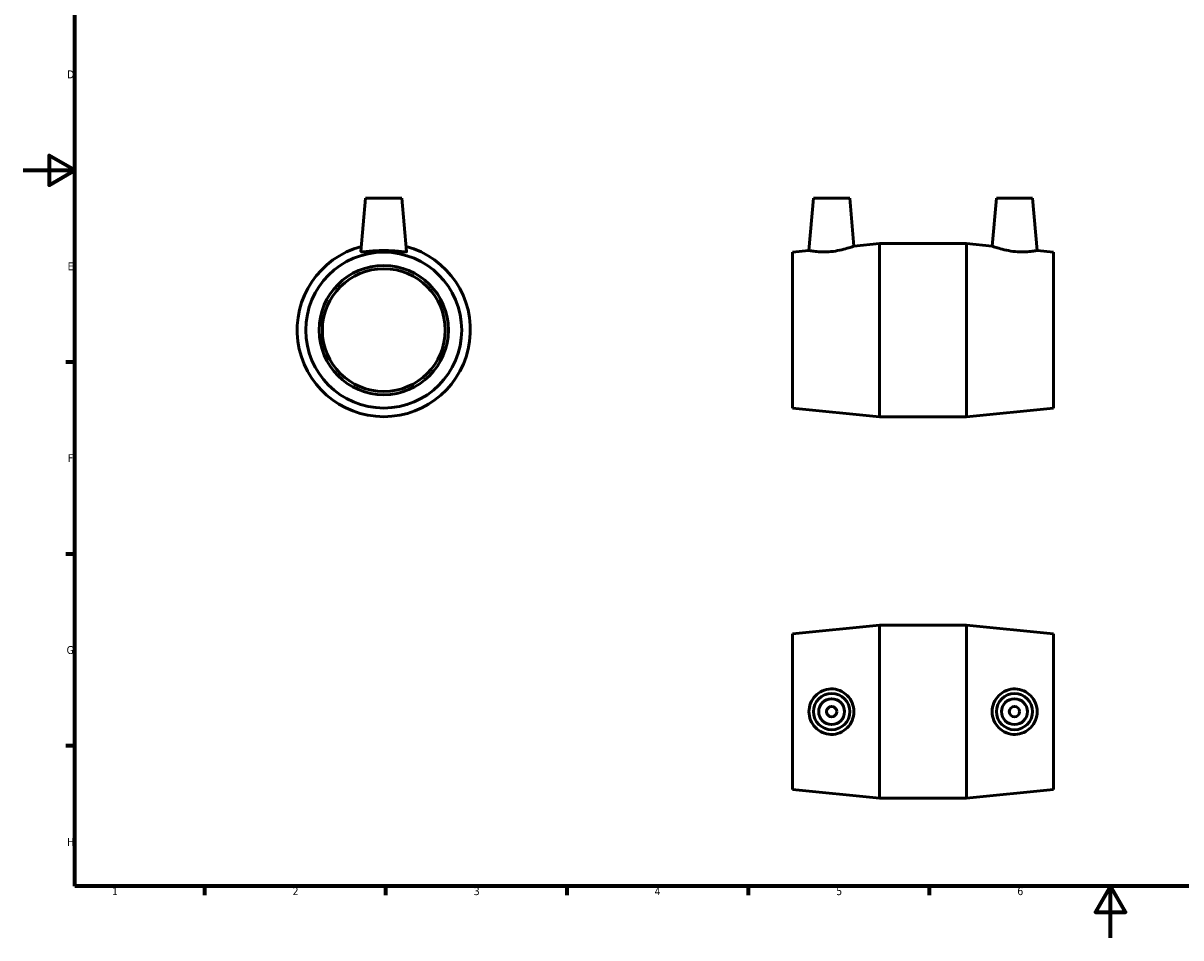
# Model space of a CAD drawing. Header units: millimetres. Extents: x 0 to 895, y 0 to 708.
# Tile 1 of 3: x 0 to 448, y 0 to 354. Entities that reach past the tile are written whole.
import ezdxf

# ---------------------------------------------------------------- set-up
doc = ezdxf.new("R2010")
doc.units = ezdxf.units.MM
doc.layers.add('Border (ANSI)', color=7, linetype='Continuous', lineweight=70)
doc.layers.add('Visible (ANSI)', color=7, linetype='Continuous', lineweight=50)
doc.styles.add('Note Text (ANSI)', font='tahoma.ttf')

# ---------------------------------------------------------------- blocks, each defined once
blk = doc.blocks.new('Borders Default Border')
at = {"layer": 'Border (ANSI)'}
for p, q in [((20, 222.75), (16.55, 222.75)), ((20, 148.5), (16.55, 148.5)), ((20, 74.25), (16.55, 74.25)), ((70.08, 20), (70.08, 16.55)), ((140.17, 20), (140.17, 16.55)), ((210.25, 20), (210.25, 16.55)), ((280.33, 20), (280.33, 16.55)), ((350.42, 20), (350.42, 16.55))]:
    blk.add_line(p, q, dxfattribs=at)
at = {"layer": 'Border (ANSI)', "flags": 128}
for points in [[(20, 20), (20, 574), (821, 574), (821, 20), (20, 20)], [(0, 297), (20, 297), (10, 302.77), (10, 291.23), (20, 297)], [(420.5, 0), (420.5, 20), (414.73, 10), (426.27, 10), (420.5, 20)]]:
    blk.add_lwpolyline(points, dxfattribs=at)
at = {"layer": 'Border (ANSI)', "color": 230, "true_color": 0xff0080, "char_height": 3.05, "attachment_point": 7, "style": 'Note Text (ANSI)'}
for s, insert in [('D', (16.96, 332.6)), ('E', (17.21, 258.35)), ('F', (17.29, 184.1)), ('G', (16.81, 109.79)), ('H', (16.97, 35.6)), ('1', (34.35, 16.55)), ('2', (104.2, 16.55)), ('3', (174.26, 16.49)), ('4', (244.23, 16.55)), ('5', (314.48, 16.49)), ('6', (384.49, 16.49))]:
    blk.add_mtext(s, dxfattribs=dict(at, insert=insert))

msp = doc.modelspace()

# ---------------------------------------------------------------- linework, layer by layer
at = {"layer": 'Visible (ANSI)'}
for p, q in [((132.459, 286.177), (130.657, 265.587)), ((146.459, 286.177), (132.459, 286.177)), ((146.459, 286.177), (148.26, 265.587)), ((305.681, 286.177), (303.913, 265.962)), ((305.681, 286.177), (319.681, 286.177)), ((319.681, 286.177), (321.298, 267.692)), ((376.381, 286.177), (374.764, 267.692)), ((390.381, 286.177), (376.381, 286.177)), ((390.381, 286.177), (392.15, 265.962)), ((321.298, 267.692), (331.198, 268.677)), ((331.198, 201.677), (331.198, 268.677)), ((331.198, 268.677), (364.865, 268.677)), ((364.865, 201.677), (364.865, 268.677)), ((374.764, 267.692), (364.865, 268.677)), ((297.531, 265.327), (303.913, 265.962)), ((297.531, 205.027), (297.531, 265.327)), ((398.531, 265.327), (392.15, 265.962)), ((398.531, 205.027), (398.531, 265.327)), ((297.531, 205.027), (331.198, 201.677)), ((331.198, 201.677), (364.865, 201.677)), ((398.531, 205.027), (364.865, 201.677)), ((297.531, 117.679), (331.198, 121.029)), ((331.198, 54.029), (331.198, 121.029)), ((331.198, 121.029), (364.865, 121.029)), ((364.865, 54.029), (364.865, 121.029)), ((398.531, 117.679), (364.865, 121.029)), ((297.531, 57.379), (297.531, 117.679)), ((398.531, 57.379), (398.531, 117.679)), ((297.531, 57.379), (331.198, 54.029)), ((331.198, 54.029), (364.865, 54.029)), ((398.531, 57.379), (364.865, 54.029))]:
    msp.add_line(p, q, dxfattribs=at)
for centre, radius in [((139.459, 235.177), 30.15), ((139.459, 235.177), 25), ((139.459, 235.177), 23.75), ((312.681, 87.529), 7), ((383.381, 87.529), 7), ((312.681, 87.529), 5), ((383.381, 87.529), 5), ((312.681, 87.529), 2), ((383.381, 87.529), 2)]:
    msp.add_circle(centre, radius, dxfattribs=at)
msp.add_arc((139.459, 235.177), 33.5, 104.92836, 75.07164, dxfattribs=at)
msp.add_open_spline([(130.66, 265.555), (130.657, 265.565), (130.656, 265.576), (130.657, 265.587)], degree=3, dxfattribs=at)
for points, knots in [([(148.26, 265.587), (148.261, 265.576), (148.26, 265.565), (148.227, 265.452), (147.982, 265.408), (147.053, 265.44), (146.37, 265.513), (144.816, 265.676), (143.836, 265.775), (141.7, 265.92), (140.543, 265.962), (138.374, 265.962), (137.217, 265.92), (135.081, 265.775), (134.101, 265.676), (132.547, 265.513), (131.864, 265.44), (130.935, 265.408), (130.69, 265.452), (130.66, 265.555)], [2.690386, 2.690386, 2.690386, 2.690386, 2.7221011, 2.7221011, 3.0452216, 3.0452216, 3.3683421, 3.3683421, 3.6936201, 3.6936201, 4.018898, 4.018898, 4.344176, 4.344176, 4.669454, 4.669454, 4.9925745, 4.9925745, 5.315695, 5.315695, 5.315695, 5.315695]), ([(312.364, 265.555), (311.292, 265.452), (310.152, 265.408), (308.064, 265.44), (307.117, 265.513), (305.624, 265.676), (304.978, 265.775), (304.122, 265.92), (303.913, 265.962), (303.913, 265.962)], [0, 0, 0, 0, 0.3231205, 0.3231205, 0.646241, 0.646241, 0.971519, 0.971519, 1.296797, 1.296797, 1.296797, 1.296797]), ([(321.298, 267.692), (321.298, 267.692), (321.073, 267.606), (320.17, 267.286), (319.493, 267.055), (317.924, 266.586), (316.921, 266.315), (314.711, 265.852), (313.504, 265.664), (312.364, 265.555)], [3.9546445, 3.9546445, 3.9546445, 3.9546445, 4.2914682, 4.2914682, 4.628292, 4.628292, 4.9719935, 4.9719935, 5.315695, 5.315695, 5.315695, 5.315695]), ([(383.698, 265.555), (382.558, 265.664), (381.351, 265.852), (379.142, 266.315), (378.138, 266.586), (376.57, 267.055), (375.892, 267.286), (374.989, 267.606), (374.764, 267.692), (374.764, 267.692)], [0, 0, 0, 0, 0.3437015, 0.3437015, 0.687403, 0.687403, 1.0242268, 1.0242268, 1.3610505, 1.3610505, 1.3610505, 1.3610505]), ([(392.15, 265.962), (392.15, 265.962), (391.94, 265.92), (391.084, 265.775), (390.438, 265.676), (388.945, 265.513), (387.998, 265.44), (385.911, 265.408), (384.77, 265.452), (383.698, 265.555)], [4.018898, 4.018898, 4.018898, 4.018898, 4.344176, 4.344176, 4.669454, 4.669454, 4.9925745, 4.9925745, 5.315695, 5.315695, 5.315695, 5.315695]), ([(312.364, 78.73), (311.292, 78.76), (310.152, 79.005), (308.064, 79.934), (307.117, 80.617), (305.624, 82.172), (304.978, 83.151), (304.122, 85.287), (303.913, 86.445), (303.913, 88.613), (304.122, 89.77), (304.978, 91.907), (305.624, 92.886), (307.117, 94.441), (308.064, 95.124), (310.152, 96.052), (311.292, 96.298), (313.504, 96.359), (314.711, 96.152), (316.921, 95.261), (317.924, 94.579), (319.493, 93.009), (320.17, 92.021), (321.073, 89.843), (321.298, 88.652), (321.298, 86.406), (321.073, 85.215), (320.17, 83.037), (319.493, 82.049), (317.924, 80.479), (316.921, 79.796), (314.711, 78.906), (313.504, 78.699), (312.364, 78.73)], [0, 0, 0, 0, 0.3231205, 0.3231205, 0.646241, 0.646241, 0.971519, 0.971519, 1.296797, 1.296797, 1.622075, 1.622075, 1.9473529, 1.9473529, 2.2704734, 2.2704734, 2.5935939, 2.5935939, 2.9372954, 2.9372954, 3.2809969, 3.2809969, 3.6178207, 3.6178207, 3.9546445, 3.9546445, 4.2914682, 4.2914682, 4.628292, 4.628292, 4.9719935, 4.9719935, 5.315695, 5.315695, 5.315695, 5.315695]), ([(383.698, 78.73), (382.558, 78.699), (381.351, 78.906), (379.142, 79.796), (378.138, 80.479), (376.57, 82.049), (375.892, 83.037), (374.989, 85.215), (374.764, 86.406), (374.764, 88.652), (374.989, 89.843), (375.892, 92.021), (376.57, 93.009), (378.138, 94.579), (379.142, 95.261), (381.351, 96.152), (382.558, 96.359), (384.77, 96.298), (385.911, 96.052), (387.998, 95.124), (388.945, 94.441), (390.438, 92.886), (391.084, 91.907), (391.94, 89.77), (392.15, 88.613), (392.15, 86.445), (391.94, 85.287), (391.084, 83.151), (390.438, 82.172), (388.945, 80.617), (387.998, 79.934), (385.911, 79.005), (384.77, 78.76), (383.698, 78.73)], [0, 0, 0, 0, 0.3437015, 0.3437015, 0.687403, 0.687403, 1.0242268, 1.0242268, 1.3610505, 1.3610505, 1.6978743, 1.6978743, 2.0346981, 2.0346981, 2.3783996, 2.3783996, 2.7221011, 2.7221011, 3.0452216, 3.0452216, 3.3683421, 3.3683421, 3.6936201, 3.6936201, 4.018898, 4.018898, 4.344176, 4.344176, 4.669454, 4.669454, 4.9925745, 4.9925745, 5.315695, 5.315695, 5.315695, 5.315695])]:
    msp.add_open_spline(points, degree=3, knots=knots, dxfattribs=at)

# ---------------------------------------------------------------- block references
msp.add_blockref('Borders Default Border', (0, 0))

doc.saveas('drawing.dxf')
